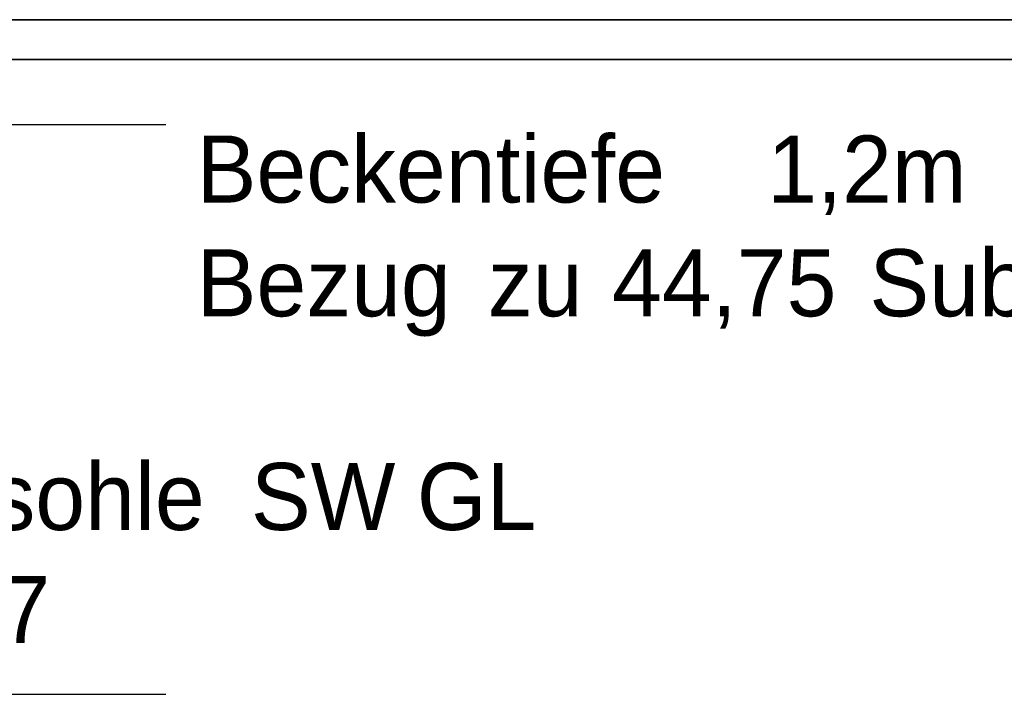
# Model space of a CAD drawing. Extents: x -94 to 1256, y 388 to 888.
# Tile 28 of 51: x 270 to 299, y 676 to 697. Entities that reach past the tile are written whole.
import ezdxf
from ezdxf.lldxf.tags import DXFTag

# ---------------------------------------------------------------- set-up
doc = ezdxf.new("R2010")
doc.units = 0
doc.layers.get('0').update_dxf_attribs({"lineweight": 25})
doc.layers.add('01AFU Allgemein Bemaßung', color=7, linetype='Continuous', lineweight=25)
doc.layers.add('X_Geometrie', color=7, linetype='Continuous', lineweight=25)
doc.layers.add('S_Betriebswasser', color=3, linetype='Buchstabe-B', lineweight=35, true_color=0x00ff00)
doc.styles.get("Standard").update_dxf_attribs({"font": 'arial.ttf'})
tags = doc.linetypes.add('Buchstabe-B', pattern='A,82,-6,["B",Standard,S=3.6,R=0,X=-3.6,Y=-1.8],-2', length=90).pattern_tags.tags
tags[15:16] = [DXFTag(74, 4), DXFTag(75, 0), DXFTag(340, '0'), DXFTag(46, 0.0), DXFTag(50, 0.0), DXFTag(44, 0.0), DXFTag(45, 0.0)]
tags[4:5] = [DXFTag(74, 4), DXFTag(75, 0), DXFTag(340, '0'), DXFTag(46, 0.0), DXFTag(50, 0.0), DXFTag(44, 0.0), DXFTag(45, 0.0)]

# ---------------------------------------------------------------- blocks, each defined once
blk = doc.blocks.new('MText-A07F5X4RWF', base_point=(274.934, 687.739))
at = {"color": 0, "linetype": 'ByBlock', "lineweight": -2, "ltscale": 0.13, "char_height": 2, "attachment_point": 1}
for s, insert in [('{\\fCentury Gothic;Beckentiefe}', (274.934, 693.132)), ('{\\fCentury Gothic;1,2m}', (291.956, 693.132)), ('{\\fCentury Gothic;Bezug}', (274.934, 689.739)), ('{\\fCentury Gothic;44,75}', (287.327, 689.739)), ('{\\fCentury Gothic;Substrathöhe}', (295.004, 689.739)), ('{\\fCentury Gothic;zu}', (283.622, 689.739))]:
    blk.add_mtext(s, dxfattribs=dict(at, insert=insert))
blk = doc.blocks.new('MText-A07F5X4TWF', base_point=(262.987, 677.989))
at = {"color": 0, "linetype": 'ByBlock', "lineweight": -2, "ltscale": 0.13, "char_height": 2, "attachment_point": 1}
for s, insert in [('{\\fCentury Gothic;Rohrsohle}', (262.987, 683.364)), ('{\\fCentury Gothic;SW}', (276.554, 683.364)), ('{\\fCentury Gothic;GL}', (281.504, 683.364)), ('{\\fCentury Gothic;42,7}', (265.36, 679.989)), ('{\\fCentury Gothic;+}', (262.987, 679.989))]:
    blk.add_mtext(s, dxfattribs=dict(at, insert=insert))

msp = doc.modelspace()

# ---------------------------------------------------------------- linework, layer by layer
at = {"layer": 'S_Betriebswasser', "ltscale": 0.35}
for p, q in [((63.943, 696.587), (374.381, 696.587)), ((43.943, 695.399), (379.798, 695.399))]:
    msp.add_line(p, q, dxfattribs=at)
at = {"layer": 'X_Geometrie', "ltscale": 0.25}
for p, q in [((252.961, 693.463), (274.014, 693.463)), ((252.961, 676.463), (274.014, 676.463))]:
    msp.add_line(p, q, dxfattribs=at)

# ---------------------------------------------------------------- block references
at = {"layer": '01AFU Allgemein Bemaßung', "color": 7, "lineweight": 13, "ltscale": 0.13}
for name, p in [('MText-A07F5X4RWF', (274.934, 687.739)), ('MText-A07F5X4TWF', (262.987, 677.989))]:
    msp.add_blockref(name, p, dxfattribs=at)

doc.saveas('drawing.dxf')
